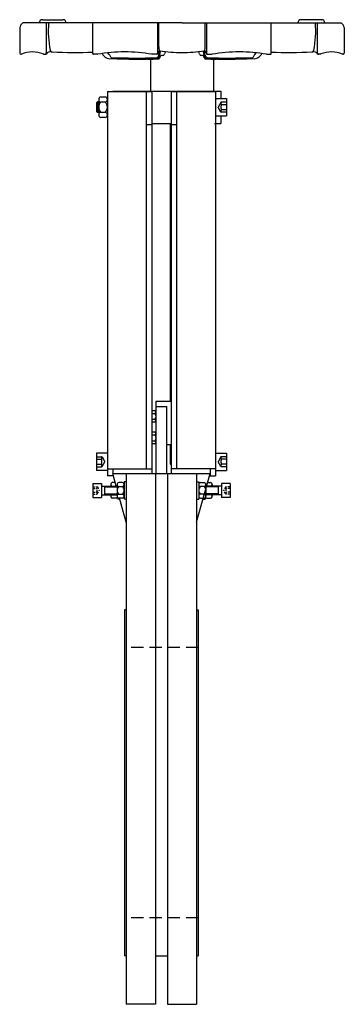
# Model space of a CAD drawing. Extents: x 16 to 316, y 8 to 919.
import ezdxf

# ---------------------------------------------------------------- set-up
doc = ezdxf.new("R2010")
doc.units = 0
doc.header["$LTSCALE"] = 15
doc.header["$MEASUREMENT"] = 0
doc.linetypes.add('RAYITAS', pattern=[0.375, 0.25, -0.125])
doc.linetypes.add('TRAZOS', pattern=[0.75, 0.5, -0.25])
doc.layers.add('CYL_XDF250', color=7, linetype='CONTINUOUS')

msp = doc.modelspace()

# ---------------------------------------------------------------- linework, layer by layer
at = {"layer": 'CYL_XDF250'}
for p, q in [((15.94, 911.64), (15.94, 887.82)), ((165.94, 915.82), (18.94, 915.82)), ((36.88, 918.82), (55.91, 918.82)), ((40.62, 889.71), (40.62, 915.82)), ((83.6, 887.3), (83.6, 915.82)), ((143.16, 915.82), (143.16, 887.32)), ((144.6, 893.71), (144.6, 915.82)), ((165.94, 915.82), (312.94, 915.82)), ((187.27, 893.71), (187.27, 915.82)), ((188.71, 915.82), (188.71, 887.32)), ((248.27, 887.3), (248.27, 915.82)), ((294.99, 918.82), (275.96, 918.82)), ((291.25, 889.71), (291.25, 915.82)), ((315.94, 911.64), (315.94, 887.82)), ((16.94, 886.82), (17.33, 886.82)), ((38.06, 886.82), (39.91, 886.82)), ((40.41, 887.28), (40.62, 889.71)), ((87.61, 886.8), (84.1, 886.8)), ((98.66, 886.63), (97.38, 888.16)), ((142.66, 886.82), (138.39, 886.82)), ((144.37, 889.5), (143.1, 887.09)), ((144.29, 883.58), (145.19, 890.03)), ((145.29, 883.58), (146.16, 889.82)), ((186.58, 883.58), (185.72, 889.82)), ((187.58, 883.58), (186.69, 890.03)), ((187.5, 889.5), (188.77, 887.09)), ((189.21, 886.82), (193.48, 886.82)), ((233.21, 886.63), (234.49, 888.16)), ((244.26, 886.8), (247.77, 886.8)), ((291.46, 887.28), (291.25, 889.71)), ((293.82, 886.82), (291.96, 886.82)), ((314.94, 886.82), (314.54, 886.82)), ((136.94, 882.51), (136.94, 852.82)), ((194.94, 882.51), (194.94, 852.82)), ((94.94, 847.27), (90.94, 847.27)), ((96.94, 852.32), (96.94, 496.82)), ((101.94, 852.82), (201.94, 852.82)), ((101.94, 852.82), (101.94, 852.32)), ((132.94, 852.32), (132.94, 503.29)), ((137.94, 852.32), (137.94, 498.82)), ((155.94, 852.32), (155.94, 498.82)), ((160.94, 852.32), (160.94, 503.29)), ((191.94, 852.82), (191.94, 852.32)), ((196.94, 852.32), (196.94, 496.82)), ((201.94, 852.82), (201.94, 845.82)), ((87.94, 842.82), (86.94, 841.82)), ((88.94, 841.82), (86.94, 841.82)), ((86.94, 841.82), (86.94, 833.82)), ((88.94, 842.82), (87.94, 842.82)), ((87.94, 842.82), (87.94, 832.82)), ((88.94, 844.91), (88.94, 830.73)), ((94.94, 842.55), (90.94, 842.55)), ((196.94, 845.82), (206.94, 845.82)), ((206.94, 845.82), (206.94, 829.82)), ((88.94, 833.82), (86.94, 833.82)), ((86.94, 833.82), (87.94, 832.82)), ((88.94, 832.82), (87.94, 832.82)), ((94.94, 833.1), (90.94, 833.1)), ((196.94, 829.82), (206.94, 829.82)), ((201.94, 829.82), (201.94, 822.82)), ((94.94, 828.37), (90.94, 828.37)), ((132.94, 821.72), (137.94, 821.72)), ((137.94, 822.82), (155.94, 822.82)), ((154.94, 822.82), (154.94, 565.82)), ((155.94, 821.72), (160.94, 821.72)), ((195.94, 822.82), (201.94, 822.82)), ((141.94, 498.82), (141.94, 565.82)), ((141.94, 565.82), (155.94, 565.82)), ((137.94, 557.35), (140.69, 557.35)), ((141.94, 560.82), (151.94, 560.82)), ((151.94, 498.82), (151.94, 560.82)), ((137.94, 554.58), (140.69, 554.58)), ((137.94, 549.06), (140.69, 549.06)), ((140.69, 546.3), (137.94, 546.3)), ((137.94, 537.35), (140.69, 537.35)), ((137.94, 534.58), (140.69, 534.58)), ((137.94, 529.06), (140.69, 529.06)), ((140.69, 526.3), (137.94, 526.3)), ((151.94, 525.82), (155.94, 525.82)), ((154.94, 525.82), (154.94, 507.82)), ((86.94, 517.82), (86.94, 501.82)), ((96.94, 517.82), (86.94, 517.82)), ((196.94, 517.82), (206.94, 517.82)), ((206.94, 517.82), (206.94, 501.82)), ((96.94, 501.82), (86.94, 501.82)), ((96.94, 503.29), (137.94, 503.29)), ((101.94, 503.29), (101.94, 496.82)), ((154.94, 507.82), (155.94, 507.82)), ((155.94, 506.82), (154.94, 507.82)), ((196.94, 503.29), (155.94, 503.29)), ((191.94, 503.29), (191.94, 496.82)), ((196.94, 501.82), (206.94, 501.82)), ((101.94, 498.82), (191.94, 498.82)), ((105.13, 487.32), (101.94, 498.82)), ((114.44, 498.82), (114.44, 7.82)), ((141.44, 498.82), (141.44, 7.82)), ((152.44, 498.82), (152.44, 7.82)), ((179.44, 498.82), (179.44, 7.82)), ((179.44, 453.82), (191.94, 498.82)), ((83.44, 489.82), (83.44, 476.82)), ((83.44, 489.82), (91.44, 489.82)), ((91.44, 489.82), (91.44, 476.82)), ((91.44, 487.32), (105.94, 487.32)), ((94.44, 487.32), (94.44, 479.32)), ((94.44, 486.57), (105.94, 486.57)), ((100.11, 488.71), (100.11, 487.32)), ((104.24, 490.51), (101.73, 490.51)), ((105.94, 488.71), (105.94, 477.93)), ((110.81, 490.51), (107.56, 490.51)), ((107.56, 486.92), (110.81, 486.92)), ((114.44, 491.32), (112.44, 491.32)), ((112.44, 491.32), (112.44, 475.32)), ((112.44, 488.71), (112.44, 477.93)), ((114.44, 491.32), (114.44, 475.32)), ((179.44, 491.32), (179.44, 475.32)), ((179.44, 491.32), (181.44, 491.32)), ((181.44, 491.32), (181.44, 475.32)), ((181.44, 488.71), (181.44, 477.93)), ((183.06, 490.51), (186.31, 490.51)), ((186.31, 486.92), (183.06, 486.92)), ((187.94, 488.71), (187.94, 477.93)), ((202.44, 487.32), (187.94, 487.32)), ((199.44, 486.57), (187.94, 486.57)), ((189.63, 490.51), (192.14, 490.51)), ((193.76, 488.71), (193.76, 487.32)), ((199.44, 487.32), (199.44, 479.32)), ((202.44, 489.82), (202.44, 476.82)), ((210.44, 489.82), (202.44, 489.82)), ((210.44, 489.82), (210.44, 476.82)), ((83.44, 476.82), (91.44, 476.82)), ((91.44, 479.32), (105.94, 479.32)), ((94.44, 480.07), (105.94, 480.07)), ((100.11, 479.32), (100.11, 477.93)), ((104.98, 476.13), (101.73, 476.13)), ((106.61, 476.52), (106.61, 475.32)), ((108.46, 475.32), (106.61, 475.32)), ((107.56, 479.73), (110.81, 479.73)), ((110.81, 476.13), (107.56, 476.13)), ((114.44, 453.82), (108.24, 476.13)), ((114.44, 475.32), (112.44, 475.32)), ((179.44, 475.32), (181.44, 475.32)), ((186.31, 479.73), (183.06, 479.73)), ((183.06, 476.13), (186.31, 476.13)), ((185.41, 475.32), (187.26, 475.32)), ((187.26, 476.52), (187.26, 475.32)), ((199.44, 480.07), (187.94, 480.07)), ((202.44, 479.32), (187.94, 479.32)), ((188.89, 476.13), (192.14, 476.13)), ((193.76, 479.32), (193.76, 477.93)), ((210.44, 476.82), (202.44, 476.82)), ((112.94, 372.82), (112.94, 52.82)), ((114.44, 372.82), (112.94, 372.82)), ((179.44, 372.82), (180.94, 372.82)), ((180.94, 372.82), (180.94, 52.82)), ((114.44, 52.82), (112.94, 52.82)), ((141.44, 52.82), (152.44, 52.82)), ((179.44, 52.82), (180.94, 52.82)), ((141.44, 7.82), (114.44, 7.82)), ((152.44, 7.82), (179.44, 7.82))]:
    msp.add_line(p, q, dxfattribs=at)
at = {"layer": 'CYL_XDF250', "ltscale": 0.3}
for p, q in [((96.94, 852.32), (137.94, 852.32)), ((155.94, 852.32), (196.94, 852.32))]:
    msp.add_line(p, q, dxfattribs=at)
at = {"layer": 'CYL_XDF250', "linetype": 'RAYITAS', "ltscale": 6}
for p, q in [((201.86, 842.27), (199.29, 837.82)), ((206.94, 842.4), (202.08, 842.4)), ((206.94, 840.11), (202.19, 840.11)), ((201.86, 833.37), (199.29, 837.82)), ((206.94, 833.25), (202.08, 833.25)), ((206.94, 835.53), (202.19, 835.53)), ((86.94, 514.4), (91.79, 514.4)), ((86.94, 512.11), (91.69, 512.11)), ((92.01, 514.27), (94.58, 509.82)), ((201.86, 514.27), (199.29, 509.82)), ((206.94, 514.4), (202.08, 514.4)), ((206.94, 512.11), (202.19, 512.11)), ((86.94, 507.53), (91.69, 507.53)), ((86.94, 505.25), (91.79, 505.25)), ((92.01, 505.37), (94.58, 509.82)), ((201.86, 505.37), (199.29, 509.82)), ((206.94, 505.25), (202.08, 505.25)), ((206.94, 507.53), (202.19, 507.53))]:
    msp.add_line(p, q, dxfattribs=at)
at = {"layer": 'CYL_XDF250', "linetype": 'RAYITAS', "ltscale": 0.6}
for p, q in [((83.44, 486.75), (87.29, 486.75)), ((83.44, 485.04), (87.19, 485.04)), ((87.51, 486.63), (89.42, 483.32)), ((87.51, 480.02), (89.42, 483.32)), ((206.36, 486.63), (204.46, 483.32)), ((206.36, 480.02), (204.46, 483.32)), ((210.44, 486.75), (206.58, 486.75)), ((210.44, 485.04), (206.69, 485.04)), ((83.44, 481.61), (87.19, 481.61)), ((83.44, 479.89), (87.29, 479.89)), ((210.44, 479.89), (206.58, 479.89)), ((210.44, 481.61), (206.69, 481.61))]:
    msp.add_line(p, q, dxfattribs=at)
at = {"layer": 'CYL_XDF250', "linetype": 'TRAZOS', "ltscale": 1.5}
for p, q in [((180.94, 337.82), (112.94, 337.82)), ((180.94, 87.82), (112.94, 87.82))]:
    msp.add_line(p, q, dxfattribs=at)
at = {"layer": 'CYL_XDF250'}
for points in [[(101.94, 496.82), (96.94, 496.82)], [(191.94, 496.82), (196.94, 496.82)]]:
    msp.add_lwpolyline(points, dxfattribs=at)
for centre, radius, start, end in [((20.92, 911.23), 5, 113.36771, 175.29522), ((36.88, 915.82), 3, 90, 180), ((133.34, 908.38), 91.02, 175.31033, 191.37661), ((55.91, 915.82), 3, 0, 90), ((275.96, 915.82), 3, 90, 180), ((198.53, 908.38), 91.02, 348.62339, 4.68967), ((294.99, 915.82), 3, 0, 90), ((310.95, 911.23), 5, 4.70478, 66.63229), ((153.65, 892.58), 9.12, 172.90088, 190.42212), ((178.22, 892.58), 9.12, 349.57788, 7.09912), ((16.94, 887.82), 1, 180, 270), ((17.33, 887.32), 0.5, 270, 293.22291), ((27.89, 862.76), 26.24, 68.28934, 113.25216), ((38.06, 887.32), 0.5, 202.28285, 270), ((39.91, 887.32), 0.5, 270, 355), ((44.39, 884.13), 5, 81.15071, 144.49045), ((46.04, 890.96), 2, 195.66756, 263.30735), ((47.82, 906.18), 17.32, 261.15071, 263.30735), ((66.39, 1375.09), 486.55, 267.57429, 272.0263), ((84.1, 887.3), 0.5, 180, 270), ((87.61, 887.3), 0.5, 270, 292.18228), ((113.06, 739.65), 149.34, 80.30694, 99.73654), ((99.43, 890.66), 7.95, 203.31798, 279.31526), ((90.35, 879.68), 10.84, 24.2686, 39.89719), ((100.68, 884.34), 0.5, 204.2686, 262.16502), ((124.05, 1412.03), 528.7, 267.45958, 272.02892), ((138.39, 887.32), 0.5, 247.91779, 270), ((142.66, 887.32), 0.5, 270, 0), ((142.71, 884.15), 0.5, 276.2558, 335.02138), ((152.99, 879.37), 10.84, 140.10281, 155.02138), ((145.26, 889.04), 1, 73.3308, 152.23362), ((145.85, 891.14), 1.19, 190.42212, 255.18634), ((147.78, 883.23), 2.51, 109.62673, 172.10771), ((165.89, 1027.55), 139.04, 261.5512, 270.01698), ((147.74, 883.34), 2.4, 88.01691, 109.62673), ((147.89, 887.65), 1.91, 268.01691, 345.83932), ((155.68, 885.68), 6.12, 143.38005, 165.83932), ((165.98, 1027.55), 139.04, 269.98302, 278.4488), ((176.19, 885.68), 6.12, 14.16068, 36.61995), ((183.98, 887.65), 1.91, 194.16068, 271.98309), ((184.13, 883.34), 2.4, 70.37327, 91.98309), ((184.09, 883.23), 2.51, 7.89229, 70.37327), ((186.03, 891.14), 1.19, 284.81366, 349.57788), ((186.62, 889.04), 1, 27.76638, 106.6692), ((178.88, 879.37), 10.84, 24.97862, 39.89719), ((189.16, 884.15), 0.5, 204.97862, 263.7442), ((189.21, 887.32), 0.5, 180, 270), ((207.82, 1412.03), 528.7, 267.97108, 272.54042), ((193.48, 887.32), 0.5, 270, 292.08221), ((218.82, 739.65), 149.34, 80.26346, 99.69306), ((232.44, 890.66), 7.95, 260.68474, 336.68202), ((231.19, 884.34), 0.5, 277.83498, 335.7314), ((241.52, 879.68), 10.84, 140.10281, 155.7314), ((244.26, 887.3), 0.5, 247.81772, 270), ((247.77, 887.3), 0.5, 270, 0), ((265.48, 1375.09), 486.55, 267.9737, 272.42571), ((285.84, 890.96), 2, 276.69265, 344.33244), ((284.05, 906.18), 17.32, 276.69265, 278.84929), ((287.48, 884.13), 5, 35.50955, 98.84929), ((291.96, 887.32), 0.5, 185, 270), ((293.82, 887.32), 0.5, 270, 337.71715), ((303.98, 862.76), 26.24, 66.74784, 111.71066), ((314.54, 887.32), 0.5, 246.77709, 270), ((314.94, 887.82), 1, 270, 0), ((123.23, 1392.91), 510.58, 267.4736, 272.2665), ((137.7, 938.98), 56.66, 266.34083, 276.80731), ((143.3, 883.72), 1, 276.80731, 352.10771), ((144.3, 883.72), 1, 276.80731, 352.10771), ((187.57, 883.72), 1, 187.89229, 263.19269), ((194.17, 938.98), 56.66, 263.19269, 273.65917), ((188.57, 883.72), 1, 187.89229, 263.19269), ((208.64, 1392.91), 510.58, 267.7335, 272.5264), ((91.33, 844.91), 2.4, 99.50011, 260.49989), ((94.54, 844.91), 2.4, 279.50011, 80.49989), ((95.52, 837.82), 6.58, 134.11602, 225.88398), ((90.35, 837.82), 6.58, 314.11602, 45.88398), ((91.33, 830.73), 2.4, 99.50011, 260.49989), ((94.54, 830.73), 2.4, 279.50011, 80.49989), ((140.55, 555.96), 1.39, 275.71123, 84.28877), ((138.26, 551.82), 3.68, 311.30757, 48.69243), ((140.55, 547.68), 1.39, 275.71123, 84.28877), ((140.55, 535.96), 1.39, 275.71123, 84.28877), ((138.26, 531.82), 3.68, 311.30757, 48.69243), ((140.55, 527.68), 1.39, 275.71123, 84.28877), ((101.91, 488.71), 1.81, 95.77073, 230.42228), ((107.74, 488.71), 1.81, 95.77073, 264.22927), ((110.72, 483.32), 4.79, 131.35248, 228.64752), ((110.63, 488.71), 1.81, 275.77073, 84.22927), ((107.65, 483.32), 4.79, 311.35248, 48.64752), ((183.24, 488.71), 1.81, 95.77073, 264.22927), ((186.22, 483.32), 4.79, 131.35248, 228.64752), ((186.13, 488.71), 1.81, 275.77073, 84.22927), ((183.15, 483.32), 4.79, 311.35248, 48.64752), ((191.96, 488.71), 1.81, 309.57772, 84.22927), ((101.91, 477.93), 1.81, 129.57772, 264.22927), ((104.8, 477.93), 1.81, 275.77073, 324.50613), ((107.74, 477.93), 1.81, 95.77073, 264.22927), ((110.63, 477.93), 1.81, 275.77073, 84.22927), ((183.24, 477.93), 1.81, 95.77073, 264.22927), ((186.13, 477.93), 1.81, 275.77073, 84.22927), ((189.07, 477.93), 1.81, 215.49387, 264.22927), ((191.96, 477.93), 1.81, 275.77073, 50.42228)]:
    msp.add_arc(centre, radius, start, end, dxfattribs=at)
at = {"layer": 'CYL_XDF250', "linetype": 'RAYITAS', "ltscale": 6}
for centre, radius, start, end in [((202.08, 842.15), 0.25, 90, 150), ((204.68, 841.25), 2.74, 155.3405, 204.6595), ((212.53, 837.82), 10.59, 167.52584, 192.47416), ((202.08, 833.5), 0.25, 210, 270), ((204.68, 834.39), 2.74, 155.3405, 204.6595), ((89.19, 513.25), 2.74, 335.3405, 24.6595), ((81.35, 509.82), 10.59, 347.52584, 12.47416), ((91.79, 514.15), 0.25, 30, 90), ((202.08, 514.15), 0.25, 90, 150), ((204.68, 513.25), 2.74, 155.3405, 204.6595), ((212.53, 509.82), 10.59, 167.52584, 192.47416), ((89.19, 506.39), 2.74, 335.3405, 24.6595), ((91.79, 505.5), 0.25, 270, 330), ((202.08, 505.5), 0.25, 210, 270), ((204.68, 506.39), 2.74, 155.3405, 204.6595)]:
    msp.add_arc(centre, radius, start, end, dxfattribs=at)
at = {"layer": 'CYL_XDF250', "linetype": 'RAYITAS', "ltscale": 0.6}
for centre, radius, start, end in [((85.84, 485.89), 1.6, 327.49242, 32.50758), ((81.43, 483.32), 6.01, 343.41253, 16.58747), ((87.29, 486.5), 0.25, 30, 90), ((206.58, 486.5), 0.25, 90, 150), ((208.03, 485.89), 1.6, 147.49242, 212.50758), ((212.44, 483.32), 6.01, 163.41253, 196.58747), ((85.84, 480.75), 1.6, 327.49242, 32.50758), ((87.29, 480.14), 0.25, 270, 330), ((206.58, 480.14), 0.25, 210, 270), ((208.03, 480.75), 1.6, 147.49242, 212.50758)]:
    msp.add_arc(centre, radius, start, end, dxfattribs=at)

doc.saveas('drawing.dxf')
